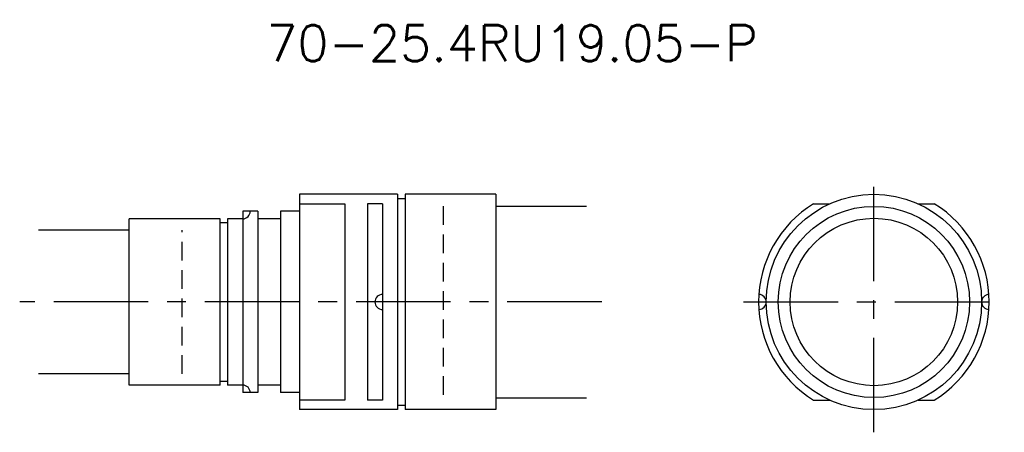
# Model space of a CAD drawing. Extents: x 87 to 217, y 83 to 137.
import ezdxf
from ezdxf.enums import TextEntityAlignment as Align

# ---------------------------------------------------------------- set-up
doc = ezdxf.new("R2010")
doc.units = 0
doc.header["$LTSCALE"] = 10
doc.linetypes.add('CENTER', pattern=[2, 1.25, -0.25, 0.25, -0.25])
doc.linetypes.add('HIDDEN', pattern=[0.375, 0.25, -0.125])
doc.layers.get('0').update_dxf_attribs({"linetype": 'CONTINUOUS'})
for name, color, linetype in [('HOJO', 4, 'CONTINUOUS'), ('L-CENTER', 1, 'CENTER'), ('L-HIDDEN', 3, 'HIDDEN')]:
    doc.layers.add(name, color=color, linetype=linetype)
doc.styles.add('BIGFONT', font='txt', dxfattribs={"bigfont": 'bigfont'})

msp = doc.modelspace()

# ---------------------------------------------------------------- linework, layer by layer
for p, q in [((124, 114.25), (124, 85.75)), ((137, 114.25), (124, 114.25)), ((137, 114.25), (137, 85.75)), ((138, 113.67), (137, 113.67)), ((150, 114.25), (138, 114.25)), ((138, 114.25), (138, 85.75)), ((150, 114.25), (150, 85.75)), ((124, 113), (130, 113)), ((130, 113), (130, 87)), ((133, 113), (133, 87)), ((135, 113), (133, 113)), ((135, 113), (135, 87)), ((192.03, 113), (194.16, 113)), ((205.84, 113), (207.97, 113)), ((113.5, 111), (101.5, 111)), ((101.5, 89), (101.5, 111)), ((113.5, 89), (113.5, 111)), ((114.5, 111), (114.5, 89)), ((116.5, 111), (114.5, 111)), ((118.5, 112), (116.5, 112)), ((121.5, 111), (118.5, 111)), ((124, 112), (121.5, 112)), ((113.5, 110.5), (114.5, 110.5)), ((113.5, 89), (101.5, 89)), ((113.5, 89.5), (114.5, 89.5)), ((116.5, 89), (114.5, 89)), ((121.5, 89), (118.5, 89)), ((118.5, 88), (116.5, 88)), ((124, 88), (121.5, 88)), ((130, 87), (124, 87)), ((135, 87), (133, 87)), ((138, 86.32), (137, 86.32)), ((192.03, 87), (194.16, 87)), ((205.84, 87), (207.97, 87)), ((137, 85.75), (124, 85.75)), ((150, 85.75), (138, 85.75))]:
    msp.add_line(p, q)
at = {"ltscale": 5}
for p, q in [((116.5, 112), (116.5, 88)), ((118.5, 112), (118.5, 88)), ((121.5, 112), (121.5, 88))]:
    msp.add_line(p, q, dxfattribs=at)
for radius in [14.25, 12.65, 11.08]:
    msp.add_circle((200, 100), radius)
for centre, radius, start, end in [((200, 100), 15.25, 121.5199, 238.4801), ((200, 100), 15.25, 301.5199, 58.4801), ((116.5, 112), 1, 270, 0), ((135, 100), 1, 90, 270), ((184.75, 100), 1, 271.8789, 88.1211), ((215.25, 100), 1, 91.8789, 268.1211), ((116.5, 88), 1, 360, 90)]:
    msp.add_arc(centre, radius, start, end)
at = {"layer": 'HOJO'}
for p, q in [((150, 112.7), (162, 112.7)), ((101.5, 109.52), (89.5, 109.52)), ((101.5, 90.47), (89.5, 90.47)), ((150, 87.3), (162, 87.3))]:
    msp.add_line(p, q, dxfattribs=at)
at = {"layer": 'L-CENTER'}
for p, q in [((200, 82.75), (200, 117.25)), ((164, 100), (87, 100)), ((182.75, 100), (217.25, 100))]:
    msp.add_line(p, q, dxfattribs=at)
at = {"layer": 'L-HIDDEN'}
for p, q in [((143, 112.7), (143, 87.3)), ((108.5, 90.47), (108.5, 109.52))]:
    msp.add_line(p, q, dxfattribs=at)

# ---------------------------------------------------------------- texts
at = {"layer": 'HOJO', "style": 'BIGFONT'}
msp.add_text('70-25.4RU19.05-P', height=4.8, dxfattribs=at).set_placement((152.13, 134.25), align=Align.MIDDLE)

doc.saveas('drawing.dxf')
